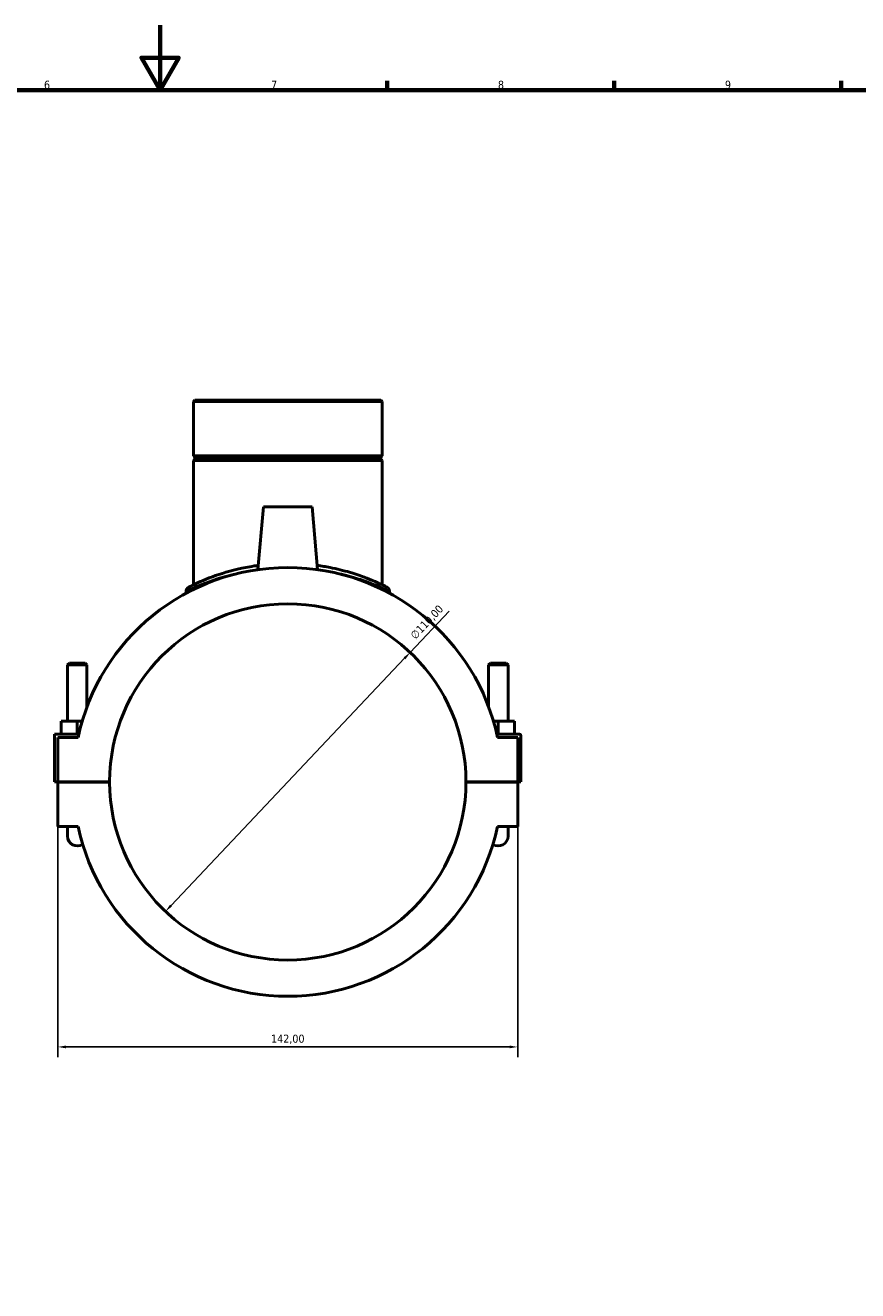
# Model space of a CAD drawing. Header units: millimetres. Extents: x 0 to 1049, y -188 to 1281.
# Tile 5 of 8: x 379 to 636, y 203 to 594. Entities that reach past the tile are written whole.
import ezdxf

# ---------------------------------------------------------------- set-up
doc = ezdxf.new("R2010")
doc.units = ezdxf.units.MM
for name, color, linetype, lineweight in [('Border (ISO)', 7, 'Continuous', 70), ('Dimension (ISO)', 7, 'Continuous', 25), ('Visible (ISO)', 7, 'Continuous', 50), ('Visible Narrow (ISO)', 7, 'Continuous', 35)]:
    doc.layers.add(name, color=color, linetype=linetype, lineweight=lineweight)
doc.styles.add('Note Text (ISO)', font='tahoma.ttf')
doc.dimstyles.new('Default (ISO)', dxfattribs={"dimtxt": 2.5, "dimasz": 2.5, "dimexe": 3.175, "dimexo": 0, "dimgap": 0.762, "dimtad": 1, "dimrnd": 1e-08, "dimzin": 0, "dimtxsty": 'Note Text (ISO)', "dimcen": 0.09, "dimdle": 10, "dimclrd": 256, "dimclre": 256, "dimclrt": 232, "dimazin": 0, "dimtfac": 1.40208, "dimtmove": 0, "dimatfit": 3, "dimfxl": 1, "dimtolj": 1, "dimtzin": 0, "dimlwd": -1, "dimlwe": -1, "dimarcsym": 0})

# ---------------------------------------------------------------- blocks, each defined once
blk = doc.blocks.new('Borders Default Border')
at = {"layer": 'Border (ISO)'}
for p, q in [((490.58, 574), (490.58, 576.9)), ((560.67, 574), (560.67, 576.9)), ((630.75, 574), (630.75, 576.9))]:
    blk.add_line(p, q, dxfattribs=at)
at = {"layer": 'Border (ISO)', "flags": 128}
for points in [[(420.5, 594), (420.5, 574), (414.73, 584), (426.27, 584), (420.5, 574)], [(20, 20), (20, 574), (821, 574), (821, 20), (20, 20)]]:
    blk.add_lwpolyline(points, dxfattribs=at)
at = {"layer": 'Border (ISO)', "color": 232, "true_color": 0xca0064, "char_height": 2.5, "attachment_point": 7, "style": 'Note Text (ISO)'}
for s, insert in [('6', (384.66, 574.35)), ('7', (454.77, 574.4)), ('8', (524.81, 574.34)), ('9', (594.88, 574.35))]:
    blk.add_mtext(s, dxfattribs=dict(at, insert=insert))
blk = doc.blocks.new('*D6')
at = {"layer": 'Defpoints', "color": 0, "transparency": 16777216}
for p in [(497.69, 400.31), (422.17, 320.34)]:
    blk.add_point(p, dxfattribs=at)
at = {"layer": 'Dimension (ISO)', "transparency": 16777216}
for p, q in [((497.69, 400.31), (509.73, 413.06)), ((423.88, 322.16), (495.97, 398.5))]:
    blk.add_line(p, q, dxfattribs=at)
for points in [[(495.67, 398.78), (496.28, 398.21), (497.69, 400.31)], [(423.58, 322.44), (424.18, 321.87), (422.17, 320.34)]]:
    blk.add_solid(points, dxfattribs=at)
at = {"layer": 'Dimension (ISO)', "color": 232, "true_color": 0xca0064, "transparency": 16777216, "insert": (497.49, 405.89), "char_height": 2.5, "attachment_point": 1, "rotation": 46.6398, "style": 'Note Text (ISO)'}
blk.add_mtext('\\A1;∅110,00', dxfattribs=at)
blk = doc.blocks.new('*D13')
at = {"layer": 'Defpoints', "color": 0, "transparency": 16777216}
for p in [(388.93, 353.43), (530.93, 353.43), (530.93, 278.48)]:
    blk.add_point(p, dxfattribs=at)
at = {"layer": 'Dimension (ISO)', "transparency": 16777216}
for p, q in [((388.93, 353.43), (388.93, 275.31)), ((530.93, 353.43), (530.93, 275.31)), ((391.43, 278.48), (528.43, 278.48))]:
    blk.add_line(p, q, dxfattribs=at)
for points in [[(391.43, 278.9), (391.43, 278.06), (388.93, 278.48)], [(528.43, 278.9), (528.43, 278.06), (530.93, 278.48)]]:
    blk.add_solid(points, dxfattribs=at)
at = {"layer": 'Dimension (ISO)', "color": 232, "true_color": 0xca0064, "transparency": 16777216, "insert": (459.93, 280.83), "char_height": 2.5, "attachment_point": 5, "style": 'Note Text (ISO)'}
blk.add_mtext('\\A1;142,00', dxfattribs=at)

msp = doc.modelspace()

# ---------------------------------------------------------------- linework, layer by layer
at = {"layer": 'Visible (ISO)'}
for p, q in [((431.226, 478.226), (430.778, 477.778)), ((489.077, 477.778), (430.778, 477.778)), ((430.778, 477.778), (430.778, 461.06)), ((431.226, 478.226), (488.628, 478.226)), ((488.628, 478.226), (489.077, 477.778)), ((489.077, 477.778), (489.077, 461.06)), ((430.778, 461.06), (489.077, 461.06)), ((431.278, 460.56), (430.778, 461.06)), ((431.278, 460.06), (430.778, 459.56)), ((489.077, 459.56), (430.778, 459.56)), ((430.778, 459.56), (430.778, 421.204)), ((431.278, 460.56), (488.577, 460.56)), ((431.278, 460.56), (431.278, 460.06)), ((488.577, 460.06), (431.278, 460.06)), ((488.577, 460.56), (489.077, 461.06)), ((488.577, 460.56), (488.577, 460.06)), ((488.577, 460.06), (489.077, 459.56)), ((489.077, 459.56), (489.077, 421.204)), ((452.427, 445.326), (450.726, 425.882)), ((467.427, 445.326), (452.427, 445.326)), ((467.427, 445.326), (469.128, 425.882)), ((428.536, 419.26), (428.536, 418.608)), ((491.319, 419.26), (491.319, 418.608)), ((392.527, 397.043), (391.927, 396.443)), ((391.927, 396.443), (397.927, 396.443)), ((391.927, 379.076), (391.927, 396.443)), ((397.327, 397.043), (392.527, 397.043)), ((397.327, 397.043), (397.927, 396.443)), ((397.927, 383.525), (397.927, 396.443)), ((522.527, 397.043), (521.927, 396.443)), ((527.927, 396.443), (521.927, 396.443)), ((521.927, 396.443), (521.927, 383.525)), ((522.527, 397.043), (527.327, 397.043)), ((527.327, 397.043), (527.927, 396.443)), ((527.927, 396.443), (527.927, 379.076)), ((389.927, 375.076), (389.927, 379.076)), ((394.927, 379.076), (389.927, 379.076)), ((396.44, 379.076), (394.927, 379.076)), ((394.927, 375.076), (394.927, 379.076)), ((523.414, 379.076), (524.927, 379.076)), ((524.927, 375.076), (524.927, 379.076)), ((524.927, 379.076), (529.927, 379.076)), ((529.927, 375.076), (529.927, 379.076)), ((387.927, 375.076), (395.393, 375.076)), ((387.927, 360.376), (387.927, 375.076)), ((395.173, 374.076), (388.927, 374.076)), ((388.927, 374.076), (388.927, 360.376)), ((531.427, 375.076), (524.461, 375.076)), ((530.927, 374.076), (524.682, 374.076)), ((530.927, 360.376), (530.927, 374.076)), ((531.927, 360.376), (531.927, 374.576)), ((388.927, 360.376), (387.927, 360.376)), ((388.927, 360.376), (404.927, 360.376)), ((388.927, 360.276), (388.927, 346.576)), ((404.927, 360.276), (388.927, 360.276)), ((391.927, 360.276), (391.927, 360.376)), ((397.927, 360.276), (397.927, 360.376)), ((514.927, 360.376), (530.927, 360.376)), ((530.927, 360.276), (514.927, 360.276)), ((521.927, 360.376), (521.927, 360.276)), ((527.927, 360.376), (527.927, 360.276)), ((530.927, 360.376), (531.927, 360.376)), ((530.927, 346.576), (530.927, 360.276)), ((388.927, 346.576), (395.173, 346.576)), ((391.927, 346.576), (391.927, 343.576)), ((524.682, 346.576), (530.927, 346.576)), ((527.927, 343.576), (527.927, 346.576))]:
    msp.add_line(p, q, dxfattribs=at)
for centre, radius, start, end in [((459.927, 360.326), 66.198, 11.9882, 168.0118), ((429.881, 419.26), 1.345, 117.01398, 180), ((489.973, 419.26), 1.345, 0, 62.98602), ((459.927, 360.326), 55, 0.05209, 179.94791), ((531.427, 374.576), 0.5, 0, 90), ((459.927, 360.326), 55, 180.05209, 359.94791), ((459.927, 360.326), 66.198, 191.9882, 348.0118), ((394.927, 343.576), 3, 180, 303.64114), ((394.927, 343.576), 3, 180, 303.64114), ((524.927, 343.576), 3, 236.35886, 0), ((524.927, 343.576), 3, 236.35886, 0)]:
    msp.add_arc(centre, radius, start, end, dxfattribs=at)
for points, knots in [([(450.843, 427.207), (449.068, 426.966), (447.35, 426.661), (442.266, 425.566), (439.199, 424.617), (433.89, 422.669), (431.77, 421.684), (429.701, 420.683), (429.276, 420.466), (429.273, 420.463)], [15.3471189, 15.3471189, 15.3471189, 15.3471189, 15.9012119, 15.9012119, 17.073323, 17.073323, 18.3756624, 18.3756624, 19.247702, 19.247702, 19.247702, 19.247702]), ([(490.585, 420.458), (490.585, 420.458), (490.23, 420.642), (488.725, 421.377), (487.435, 421.99), (483.934, 423.44), (481.657, 424.288), (477.166, 425.613), (475.134, 426.124), (471.692, 426.802), (470.369, 427.023), (469.012, 427.208)], [9.6238418, 9.6238418, 9.6238418, 9.6238418, 10.4149817, 10.4149817, 11.360239, 11.360239, 12.3825667, 12.3825667, 13.101092, 13.101092, 13.524426, 13.524426, 13.524426, 13.524426])]:
    msp.add_open_spline(points, degree=3, knots=knots, dxfattribs=at)
at = {"layer": 'Visible Narrow (ISO)'}
msp.add_arc((489.973, 419.26), 1.345, 3.1493, 59.83672, dxfattribs=at)
for points, knots in [([(428.606, 419.298), (428.758, 419.372), (429.168, 419.568), (431.095, 420.461), (433.266, 421.426), (438.703, 423.335), (441.843, 424.266), (446.49, 425.224), (447.642, 425.433), (448.824, 425.617)], [-19.0521545, -19.0521545, -19.0521545, -19.0521545, -18.3756624, -18.3756624, -17.073323, -17.073323, -15.9012119, -15.9012119, -15.5322989, -15.5322989, -15.5322989, -15.5322989]), ([(471.032, 425.617), (471.795, 425.498), (472.545, 425.369), (475.498, 424.813), (477.579, 424.311), (482.177, 423.013), (484.509, 422.182), (488.094, 420.76), (489.415, 420.161), (490.783, 419.521), (491.119, 419.358), (491.253, 419.292)], [-13.339246, -13.339246, -13.339246, -13.339246, -13.101092, -13.101092, -12.3825667, -12.3825667, -11.360239, -11.360239, -10.4149817, -10.4149817, -9.8193894, -9.8193894, -9.8193894, -9.8193894])]:
    msp.add_open_spline(points, degree=3, knots=knots, dxfattribs=at)

# ---------------------------------------------------------------- block references
msp.add_blockref('Borders Default Border', (0, 0))

# ---------------------------------------------------------------- dimensions: what is measured, and where the dimension line sits
at = {"layer": 'Dimension (ISO)'}
dim = msp.add_diameter_dim_2p(p1=(422.165, 320.339), p2=(497.689, 400.314), dimstyle='Default (ISO)', override={"dimatfit": 2}, dxfattribs=at)
dim.commit()
dim.dimension.update_dxf_attribs({"geometry": '*D6', "text_midpoint": (504.791, 407.834), "dimtype": 163})
dim = msp.add_linear_dim(base=(530.927, 278.48), p1=(388.927, 353.426), p2=(530.927, 353.426), dimstyle='Default (ISO)', dxfattribs=at)
dim.commit()
dim.dimension.update_dxf_attribs({"geometry": '*D13', "text_midpoint": (459.927, 280.829)})

doc.saveas('drawing.dxf')
